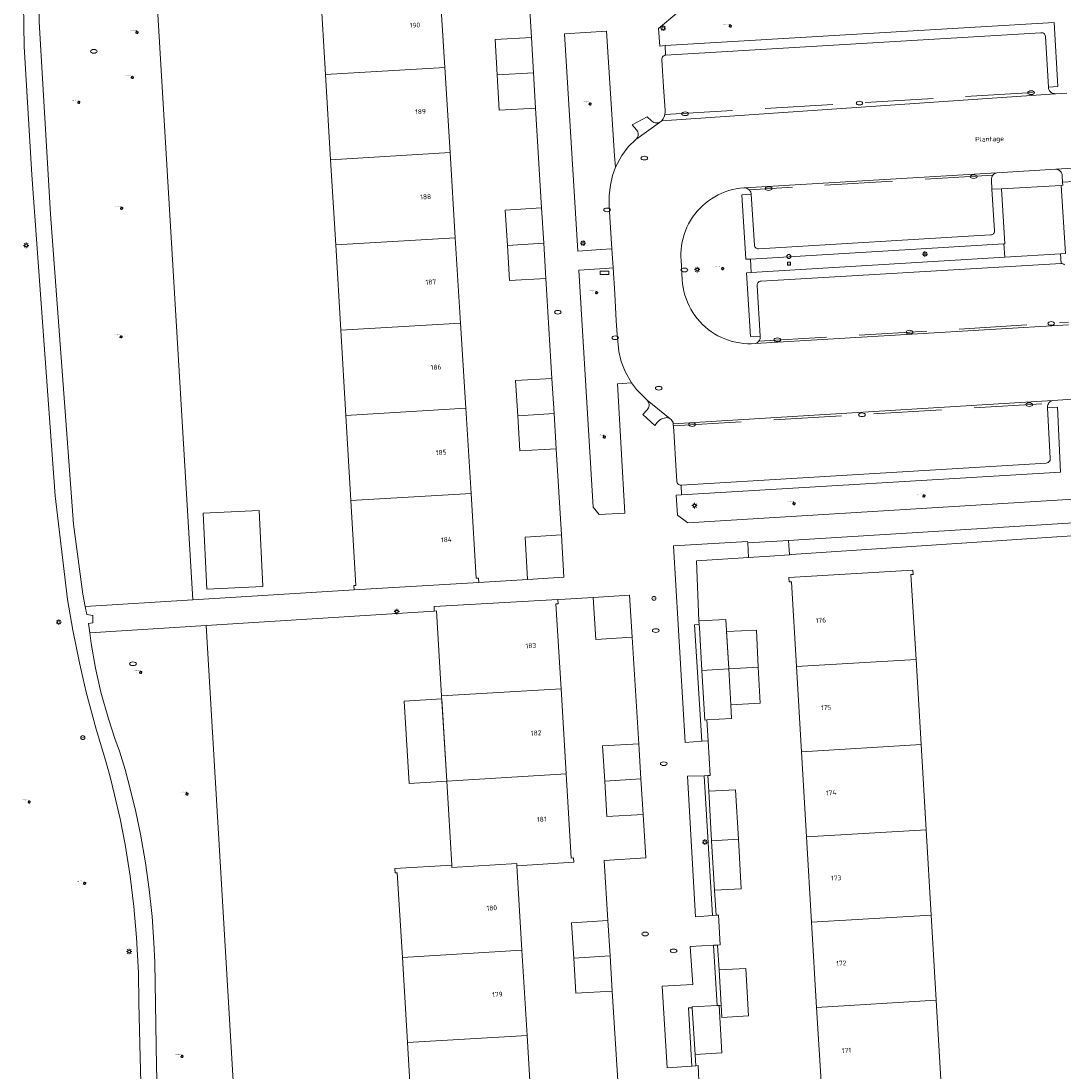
# Model space of a CAD drawing. Header units: metres. Extents: x 162098 to 162858, y 502351 to 503184.
# Tile 61 of 94: x 162681 to 162758, y 502823 to 502900. Entities that reach past the tile are written whole.
import ezdxf
from ezdxf.enums import TextEntityAlignment as Align

# ---------------------------------------------------------------- set-up
doc = ezdxf.new("R2010")
doc.units = ezdxf.units.M
doc.linetypes.add('RI-HWA-SO', pattern=[7.4, 5, -2.4])
for name, color, linetype, lineweight, true_color in [('B-PV-GR-BEPLANTING_CULTUUR_HEESTERS-GV', 7, 'Continuous', 13, 0x99cc00), ('B-PV-GR-BEPLANTING_CULTUUR_ROOS-GV', 7, 'Continuous', 18, 0x99cc00), ('B-PV-GR-BEPLANTING_CULTUUR_VASTE PLANTENVAK-GV', 7, 'Continuous', 13, 0x99cc00), ('B-PV-GR-BOOM-S', 7, 'Continuous', 13, 0x4c9900), ('B-PV-RI-HWA_GOOT_MOLGOOT-G', 150, 'RI-HWA-SO', 18, 0x007fff)]:
    doc.layers.add(name, color=color, linetype=linetype, lineweight=lineweight, true_color=true_color)
for name, color, linetype, lineweight in [('B-PV-IE-MEUBILAIR-S', 252, 'Continuous', 13), ('B-PV-OG-BEBOUWING-GV', 7, 'Continuous', 18), ('B-PV-OG-BEBOUWING-T18', 7, 'Continuous', 18), ('B-PV-OG-BEBOUWING_LUIFEL-GV', 7, 'Continuous', 18), ('B-PV-OG-TERREIN_BEGROEID-GV', 7, 'Continuous', 13), ('B-PV-OG-TERREIN_ERF-GV', 252, 'Continuous', 13), ('B-PV-OG-TOPOGRAFIE-T18', 7, 'Continuous', 18), ('B-PV-VH-HALFVERHARDING-GV', 252, 'Continuous', 13), ('B-PV-VH-OPENVERHARDING_BETONSTRAATSTEEN-GV', 252, 'Continuous', 13), ('B-PV-VH-OPENVERHARDING_TEGEL-GV', 252, 'Continuous', 13)]:
    doc.layers.add(name, color=color, linetype=linetype, lineweight=lineweight)
doc.styles.add('NLCS-ISO', font='NLCS-ISO.ttf')
doc.styles.add('NLCS-ISO-M200-T18', font='NLCS-ISO.ttf', dxfattribs={"height": 1.8})

# ---------------------------------------------------------------- blocks, each defined once
blk = doc.blocks.new('SIE-MEUBILAIR_BORD_STRAATNAAM-SO')
blk.add_lwpolyline([(-1.625, -0.625), (1.625, -0.625), (1.625, 0.625), (-1.625, 0.625)], close=True)
blk = doc.blocks.new('SIE-MEUBILAIR_BORD_VERKEER-SO')
blk.add_lwpolyline([(-0.5625, -0.5625), (0.5625, -0.5625), (0.5625, 0.5625), (-0.5625, 0.5625)], close=True)
at = {"style": 'NLCS-ISO'}
blk.add_text('vb', height=0.75, dxfattribs=at).set_placement((0, 0), align=Align.MIDDLE_CENTER)
blk = doc.blocks.new('SIE-MEUBILAIR_PAAL_LICHTMAST-SO')
for points in [[(-0.62, 0), (-1, 0)], [(-0.71, 0.71), (-0.44, 0.44)], [(0, 1), (0, 0.62)], [(0.44, 0.44), (0.71, 0.71)], [(1, 0), (0.62, 0)], [(-0.71, -0.71), (-0.44, -0.44)], [(0, -0.62), (0, -1)], [(0.44, -0.44), (0.71, -0.71)]]:
    blk.add_lwpolyline(points)
blk.add_circle((0, 0), 0.5)
blk = doc.blocks.new('SIE-MEUBILAIR_PAAL_AFSLUITPAAL-SO')
blk.add_circle((0, 0), 0.75)
at = {"style": 'NLCS-ISO'}
blk.add_text('af', height=0.75, dxfattribs=at).set_placement((0, 0.05), align=Align.MIDDLE_CENTER)
blk = doc.blocks.new('SIE-MEUBILAIR_PAAL-SO')
blk.add_circle((0, 0), 0.75)
blk = doc.blocks.new('SIE-MEUBILAIR_PUT_RIOOLPUT-SO')
blk.add_ellipse((0, 0), major_axis=(1.25, 0), ratio=0.54)
blk = doc.blocks.new('SIE-MEUBILAIR_PUT_BRANDKRAAN-SO')
blk.add_ellipse((0, 0), major_axis=(1.25, 0), ratio=0.54)
blk = doc.blocks.new('SIE-MEUBILAIR_PUT_KOLK-SO')
blk.add_ellipse((0, 0), major_axis=(1.25, 0), ratio=0.54)
blk = doc.blocks.new('SGR-BOOM_GBKN-SO')
for centre, start, end in [((-0.25, -0.1), 67.1244, 157.1244), ((-0.1, 0.25), 157.1244, 247.1244), ((-0.1, 0.25), 337.1244, 157.1244), ((0.25, 0.1), 247.1244, 337.1244), ((-0.25, -0.1), 157.1244, 337.1244), ((0.1, -0.25), 157.1244, 337.1244), ((0.1, -0.25), 337.1244, 67.1244)]:
    blk.add_arc(centre, 0.188, start, end)
at = {"extrusion": (0, 0, -1)}
blk.add_arc((-0.25, 0.1), 0.188, 22.8756, 202.8756, dxfattribs=at)
at = {"style": 'NLCS-ISO'}
blk.add_attdef('SOORT', text='', height=0.35, dxfattribs=at).set_placement((0, 0.75), align=Align.MIDDLE_RIGHT)

msp = doc.modelspace()

# ---------------------------------------------------------------- linework, layer by layer
at = {"layer": 'B-PV-GR-BEPLANTING_CULTUUR_HEESTERS-GV'}
for points in [[(162729.565, 502901.004), (162728.21, 502899.884), (162728.301, 502898.585), (162728.688, 502898.618), (162757.362, 502900.318), (162757.638, 502895.602), (162756.932, 502895.546), (162756.944, 502895.458), (162756.971, 502895.374), (162757.013, 502895.295), (162757.069, 502895.226), (162757.136, 502895.167), (162757.212, 502895.122), (162757.295, 502895.09), (162757.383, 502895.075), (162757.452, 502895.073), (162758.289, 502895.122)], [(162761.297, 502872.745), (162757.273, 502872.466), (162757.189, 502872.444), (162757.11, 502872.407), (162757.038, 502872.356), (162756.978, 502872.293), (162756.93, 502872.22), (162756.895, 502872.139), (162756.876, 502872.054), (162756.873, 502871.966), (162756.875, 502871.936), (162757.599, 502871.975), (162757.835, 502867.188), (162729.905, 502865.524), (162729.516, 502865.497), (162729.603, 502864.012), (162730.375, 502863.44), (162761.578, 502865.355)]]:
    msp.add_lwpolyline(points, dxfattribs=at)
for points in [[(162724.774, 502883.629), (162724.582, 502886.758), (162724.58, 502887.559), (162724.671, 502888.34), (162724.829, 502889.055), (162725.041, 502889.651), (162724.96, 502890.491), (162724.385, 502899.689), (162721.273, 502899.496), (162722.262, 502883.474), (162723.953, 502883.595)], [(162725.179, 502873.703), (162726.219, 502873.757), (162725.756, 502874.61), (162725.466, 502875.339), (162725.278, 502876.084), (162725.164, 502877.319), (162725.086, 502878.323), (162724.981, 502880.33), (162724.865, 502882.241), (162724.271, 502882.2), (162722.335, 502882.071), (162723.397, 502864.599), (162723.835, 502864.056), (162725.731, 502864.169)], [(162737.79, 502862.141), (162737.847, 502861.103), (162737.982, 502861.112), (162761.635, 502862.679), (162761.575, 502863.631), (162738.95, 502862.232)]]:
    msp.add_lwpolyline(points, close=True, dxfattribs=at)
at = {"layer": 'B-PV-GR-BEPLANTING_CULTUUR_ROOS-GV'}
msp.add_lwpolyline([(162735.035, 502881.905), (162753.719, 502883.029), (162753.66, 502884.003), (162734.973, 502882.888)], close=True, dxfattribs=at)
at = {"layer": 'B-PV-GR-BEPLANTING_CULTUUR_VASTE PLANTENVAK-GV'}
for points in [[(162731.397, 502847.353), (162730.853, 502855.941), (162731.205, 502855.959), (162731.19, 502856.217), (162731.014, 502860.638), (162734.839, 502860.898), (162734.783, 502861.987), (162734.771, 502862.08), (162729.31, 502861.759), (162730.173, 502847.271)], [(162732.179, 502834.511), (162731.563, 502844.805), (162730.332, 502844.771), (162730.934, 502834.415)], [(162730.66, 502823.408), (162730.411, 502827.699), (162730.696, 502827.716), (162730.693, 502827.772), (162732.528, 502827.877), (162732.263, 502832.32), (162730.531, 502832.223), (162730.727, 502829.428), (162728.481, 502829.297), (162728.847, 502823.279)]]:
    msp.add_lwpolyline(points, close=True, dxfattribs=at)
at = {"layer": 'B-PV-OG-BEBOUWING-GV'}
for points in [[(162712.462, 502897.009), (162712.077, 502903.262), (162712.067, 502903.422), (162706.244, 502903.055), (162706.235, 502903.214), (162703.12, 502903.018), (162703.139, 502902.699), (162703.299, 502902.709), (162703.67, 502896.484)], [(162712.849, 502890.73), (162712.462, 502897.009), (162703.67, 502896.484), (162704.045, 502890.205)], [(162704.045, 502890.205), (162704.42, 502883.926), (162713.236, 502884.452), (162712.849, 502890.73)], [(162704.42, 502883.926), (162704.795, 502877.648), (162713.623, 502878.175), (162713.236, 502884.452)], [(162714.009, 502871.897), (162713.623, 502878.175), (162704.795, 502877.648), (162705.169, 502871.369)], [(162705.169, 502871.369), (162705.544, 502865.09), (162714.396, 502865.618), (162714.009, 502871.897)], [(162714.781, 502859.368), (162714.396, 502865.618), (162705.544, 502865.09), (162705.917, 502858.831), (162705.757, 502858.821), (162705.776, 502858.502), (162714.96, 502859.06), (162714.94, 502859.378)], [(162698.777, 502864.366), (162694.652, 502864.17), (162694.919, 502858.566), (162699.043, 502858.763)], [(162747.181, 502853.382), (162746.81, 502859.639), (162746.97, 502859.649), (162746.951, 502859.967), (162737.817, 502859.421), (162737.836, 502859.101), (162737.996, 502859.111), (162738.367, 502852.859)], [(162712.224, 502850.695), (162721.029, 502851.225), (162720.653, 502857.474), (162720.813, 502857.483), (162720.794, 502857.803), (162711.669, 502857.273), (162711.689, 502856.947), (162711.849, 502856.956)], [(162731.19, 502856.217), (162731.205, 502855.959), (162731.217, 502855.747), (162731.4, 502852.568), (162733.377, 502852.682), (162733.167, 502856.331)], [(162747.554, 502847.103), (162747.181, 502853.382), (162738.367, 502852.859), (162738.74, 502846.58)], [(162731.4, 502852.568), (162731.61, 502848.919), (162731.772, 502848.928), (162733.586, 502849.033), (162733.529, 502850.034), (162733.377, 502852.682)], [(162733.377, 502852.682), (162733.529, 502850.034), (162735.706, 502850.159), (162735.555, 502852.807)], [(162721.407, 502844.946), (162721.029, 502851.225), (162712.224, 502850.695), (162712.601, 502844.416)], [(162747.927, 502840.824), (162747.554, 502847.103), (162738.74, 502846.58), (162739.113, 502840.301)], [(162721.96, 502838.437), (162721.941, 502838.756), (162721.781, 502838.746), (162721.407, 502844.946), (162712.601, 502844.416), (162712.973, 502838.218), (162712.983, 502838.058), (162717.758, 502838.345), (162717.768, 502838.185)], [(162739.113, 502840.301), (162739.486, 502834.022), (162748.299, 502834.545), (162747.927, 502840.824)], [(162712.983, 502838.058), (162712.973, 502838.218), (162708.78, 502837.965), (162708.799, 502837.646), (162708.959, 502837.656), (162709.334, 502831.43), (162718.143, 502831.959), (162717.768, 502838.185), (162717.758, 502838.345)], [(162748.672, 502828.266), (162748.299, 502834.545), (162739.486, 502834.022), (162739.859, 502827.743)], [(162718.521, 502825.681), (162718.143, 502831.959), (162709.334, 502831.43), (162709.711, 502825.152)], [(162739.859, 502827.743), (162740.229, 502821.504), (162740.069, 502821.495), (162740.088, 502821.181), (162749.224, 502821.699), (162749.205, 502822.015), (162749.045, 502822.006), (162748.672, 502828.266)], [(162730.696, 502827.716), (162730.903, 502824.279), (162732.879, 502824.392), (162732.669, 502827.885), (162732.528, 502827.877), (162730.693, 502827.772)], [(162710.087, 502818.873), (162718.899, 502819.402), (162718.521, 502825.681), (162709.711, 502825.152)]]:
    msp.add_lwpolyline(points, close=True, dxfattribs=at)
for points in [[(162718.837, 502899.219), (162716.163, 502899.058), (162716.32, 502896.457)], [(162718.994, 502896.619), (162718.837, 502899.219)], [(162716.32, 502896.457), (162718.994, 502896.619)], [(162718.994, 502896.619), (162716.32, 502896.457)], [(162716.32, 502896.457), (162716.477, 502893.857), (162719.151, 502894.018)], [(162719.151, 502894.018), (162718.994, 502896.619)], [(162719.595, 502886.652), (162716.92, 502886.491), (162717.077, 502883.895)], [(162719.752, 502884.057), (162719.595, 502886.652)], [(162719.752, 502884.057), (162717.077, 502883.895)], [(162717.077, 502883.895), (162719.752, 502884.057)], [(162719.908, 502881.461), (162719.752, 502884.057)], [(162717.077, 502883.895), (162717.234, 502881.3), (162719.908, 502881.461)], [(162720.352, 502874.095), (162717.678, 502873.934), (162717.835, 502871.339)], [(162720.509, 502871.5), (162720.352, 502874.095)], [(162717.835, 502871.339), (162720.509, 502871.5)], [(162720.509, 502871.5), (162717.835, 502871.339)], [(162717.835, 502871.339), (162717.991, 502868.743), (162720.665, 502868.904)], [(162720.665, 502868.904), (162720.509, 502871.5)], [(162721.048, 502862.556), (162718.373, 502862.395), (162718.561, 502859.278)], [(162718.561, 502859.278), (162721.236, 502859.441), (162721.048, 502862.556)], [(162726.269, 502855.012), (162726.077, 502858.112), (162723.402, 502857.955)], [(162723.402, 502857.955), (162723.594, 502854.855), (162726.269, 502855.012)], [(162726.754, 502847.167), (162724.079, 502847.01)], [(162724.079, 502847.01), (162724.24, 502844.41)], [(162726.914, 502844.575), (162726.754, 502847.167)], [(162724.24, 502844.41), (162726.914, 502844.575)], [(162726.914, 502844.575), (162724.24, 502844.41)], [(162727.075, 502841.967), (162726.914, 502844.575)], [(162724.24, 502844.41), (162724.4, 502841.81)], [(162733.888, 502843.782), (162731.912, 502843.668)], [(162734.098, 502840.133), (162733.888, 502843.782)], [(162731.912, 502843.668), (162732.121, 502840.02)], [(162724.4, 502841.81), (162727.075, 502841.967)], [(162734.098, 502840.133), (162732.121, 502840.02)], [(162732.121, 502840.02), (162734.098, 502840.133)], [(162732.121, 502840.02), (162732.331, 502836.37)], [(162732.331, 502836.37), (162734.308, 502836.484), (162734.098, 502840.133)], [(162724.482, 502834.138), (162721.806, 502833.98)], [(162721.806, 502833.98), (162721.965, 502831.38)], [(162724.641, 502831.544), (162724.482, 502834.138)], [(162724.641, 502831.544), (162721.965, 502831.38)], [(162721.965, 502831.38), (162724.641, 502831.544)], [(162721.965, 502831.38), (162722.125, 502828.78)], [(162724.8, 502828.938), (162724.641, 502831.544)], [(162732.87, 502827.006), (162734.846, 502827.118), (162734.645, 502830.612), (162732.669, 502830.5)], [(162732.669, 502830.5), (162732.819, 502827.894)], [(162722.125, 502828.78), (162724.8, 502828.938)], [(162732.819, 502827.894), (162732.87, 502827.006)]]:
    msp.add_lwpolyline(points, dxfattribs=at)
at = {"layer": 'B-PV-OG-BEBOUWING_LUIFEL-GV'}
for points in [[(162733.377, 502852.682), (162735.555, 502852.807), (162735.416, 502855.551), (162733.218, 502855.44)], [(162712.237, 502850.48), (162709.463, 502850.314), (162709.827, 502844.249), (162712.601, 502844.416)]]:
    msp.add_lwpolyline(points, close=True, dxfattribs=at)
at = {"layer": 'B-PV-OG-TERREIN_BEGROEID-GV'}
for points in [[(162685.966, 502857.281), (162693.898, 502857.78), (162689.748, 502927.239), (162689.369, 502933.587), (162689.034, 502939.185), (162688.807, 502942.988), (162687.714, 502942.853), (162682.8, 502942.248), (162682.847, 502941.438), (162682.972, 502938.423), (162683.007, 502936.522), (162683.01, 502934.487), (162682.916, 502930.767), (162682.573, 502926.355), (162682.341, 502920.443), (162682.315, 502912.902), (162682.576, 502900.376), (162683.408, 502886.19), (162684.293, 502874.299), (162685.104, 502863.358), (162685.784, 502858.203)], [(162753.66, 502884.003), (162753.719, 502883.029), (162757.828, 502883.276), (162758.195, 502883.294), (162757.878, 502888.318), (162753.485, 502888.052), (162753.714, 502884.006)]]:
    msp.add_lwpolyline(points, close=True, dxfattribs=at)
for points in [[(162690.147, 502819.422), (162690.003, 502824.052), (162689.908, 502828.087), (162689.884, 502830.278), (162689.756, 502832.898), (162689.556, 502835.184), (162689.28, 502837.415), (162688.906, 502839.746), (162688.536, 502841.636), (162688.136, 502843.406), (162687.799, 502844.742), (162687.46, 502845.971), (162686.769, 502848.255), (162686.046, 502850.964), (162685.537, 502853.145), (162685.053, 502855.541), (162684.656, 502857.805), (162683.754, 502865.433), (162682.844, 502877.929), (162682.034, 502889.089), (162681.47, 502898.546), (162681.235, 502912.566)], [(162734.562, 502888.13), (162734.498, 502888.127), (162734.217, 502888.101), (162733.939, 502888.059), (162733.663, 502888.001), (162733.391, 502887.927), (162733.124, 502887.838), (162732.862, 502887.735), (162732.606, 502887.616), (162732.358, 502887.483), (162732.117, 502887.337), (162731.885, 502887.177), (162731.663, 502887.004), (162731.451, 502886.818), (162731.25, 502886.621), (162731.06, 502886.413), (162730.882, 502886.194), (162730.717, 502885.966), (162730.565, 502885.729), (162730.427, 502885.483), (162730.303, 502885.23), (162730.194, 502884.97), (162730.1, 502884.705), (162730.02, 502884.434), (162729.957, 502884.16), (162729.909, 502883.882), (162729.876, 502883.602), (162729.86, 502883.321), (162729.86, 502883.039), (162729.871, 502882.811), (162729.948, 502881.352), (162729.973, 502881.07), (162730.014, 502880.79), (162730.072, 502880.512), (162730.145, 502880.238), (162730.233, 502879.969), (162730.336, 502879.705), (162730.454, 502879.447), (162730.586, 502879.196), (162730.733, 502878.953), (162730.892, 502878.719), (162731.065, 502878.495), (162731.25, 502878.28), (162731.447, 502878.076), (162731.655, 502877.884), (162731.874, 502877.703), (162732.102, 502877.535), (162732.34, 502877.381), (162732.586, 502877.24), (162732.839, 502877.113), (162733.099, 502877), (162733.366, 502876.903), (162733.637, 502876.82), (162733.912, 502876.754), (162734.191, 502876.702), (162734.472, 502876.667), (162734.755, 502876.647), (162735.038, 502876.644), (162735.317, 502876.656)], [(162735.317, 502876.656), (162735.402, 502876.682), (162735.48, 502876.723), (162735.55, 502876.778), (162735.609, 502876.844), (162735.655, 502876.919), (162735.687, 502877.002), (162735.703, 502877.089), (162735.704, 502877.177), (162735.701, 502877.199), (162734.98, 502877.185), (162734.686, 502881.884), (162735.035, 502881.905), (162734.973, 502882.888), (162734.635, 502882.868), (162734.343, 502887.619), (162735.043, 502887.662)], [(162697.503, 502811.539), (162694.881, 502855.884), (162686.295, 502855.343), (162686.401, 502854.56), (162686.726, 502852.741), (162687.129, 502850.968), (162687.675, 502849.017), (162688.156, 502847.559), (162688.495, 502846.634), (162688.9, 502845.269), (162689.307, 502843.756), (162689.69, 502842.159), (162690.038, 502840.504), (162690.407, 502838.401), (162690.681, 502836.441), (162690.891, 502834.441), (162691.027, 502832.507), (162691.087, 502831.064), (162691.21, 502823.397), (162691.301, 502820.797)]]:
    msp.add_lwpolyline(points, dxfattribs=at)
msp.add_lwpolyline([(162735.043, 502887.662, 0.403579), (162734.562, 502888.13)], format="xyb", dxfattribs=at)
at = {"layer": 'B-PV-OG-TERREIN_ERF-GV'}
for points in [[(162689.748, 502927.239), (162693.898, 502857.78), (162705.776, 502858.502), (162705.757, 502858.821), (162705.917, 502858.831), (162705.544, 502865.09), (162705.169, 502871.369), (162704.795, 502877.648), (162704.42, 502883.926), (162704.045, 502890.205), (162703.67, 502896.484), (162703.299, 502902.709)], [(162712.077, 502903.262), (162712.462, 502897.009), (162712.849, 502890.73), (162713.236, 502884.452), (162713.623, 502878.175), (162714.009, 502871.897), (162714.396, 502865.618), (162714.781, 502859.368), (162714.94, 502859.378), (162714.96, 502859.06), (162718.561, 502859.278), (162718.373, 502862.395), (162721.048, 502862.556), (162720.665, 502868.904), (162717.991, 502868.743), (162717.835, 502871.339), (162717.678, 502873.934), (162720.352, 502874.095), (162719.908, 502881.461), (162717.234, 502881.3), (162717.077, 502883.895), (162716.92, 502886.491), (162719.595, 502886.652), (162719.151, 502894.018), (162716.477, 502893.857), (162716.32, 502896.457), (162716.163, 502899.058), (162718.837, 502899.219), (162718.569, 502903.671)], [(162761.635, 502862.679), (162737.982, 502861.112), (162737.847, 502861.103), (162736.407, 502861.004), (162734.839, 502860.898), (162731.014, 502860.638), (162731.19, 502856.217), (162733.167, 502856.331), (162733.377, 502852.682), (162735.555, 502852.807), (162735.706, 502850.159), (162733.529, 502850.034), (162733.586, 502849.033), (162731.772, 502848.928), (162731.869, 502847.388), (162732.015, 502844.839), (162731.839, 502844.826), (162731.912, 502843.668), (162733.888, 502843.782), (162734.098, 502840.133), (162734.308, 502836.484), (162732.331, 502836.37), (162732.447, 502834.532), (162732.626, 502834.546), (162732.745, 502832.348), (162732.553, 502832.337), (162732.669, 502830.5), (162734.645, 502830.612), (162734.846, 502827.118), (162732.87, 502827.006), (162732.819, 502827.894), (162732.669, 502827.885), (162732.879, 502824.392), (162730.903, 502824.279), (162730.956, 502823.438), (162731.117, 502823.454), (162731.21, 502821.798)], [(162740.229, 502821.504), (162739.859, 502827.743), (162739.486, 502834.022), (162739.113, 502840.301), (162738.74, 502846.58), (162738.367, 502852.859), (162737.996, 502859.111), (162737.836, 502859.101), (162737.817, 502859.421), (162746.951, 502859.967), (162746.97, 502859.649), (162746.81, 502859.639), (162747.181, 502853.382), (162747.554, 502847.103), (162747.927, 502840.824), (162748.299, 502834.545), (162748.672, 502828.266), (162749.045, 502822.006)], [(162725.252, 502821.571), (162724.8, 502828.938), (162722.125, 502828.78), (162721.965, 502831.38), (162721.806, 502833.98), (162724.482, 502834.138), (162724.21, 502838.573), (162727.274, 502838.757), (162727.075, 502841.967), (162724.4, 502841.81), (162724.24, 502844.41), (162724.079, 502847.01), (162726.754, 502847.167), (162726.269, 502855.012), (162723.594, 502854.855), (162723.402, 502857.955), (162721.335, 502857.835), (162720.794, 502857.803), (162720.813, 502857.483), (162720.653, 502857.474), (162721.029, 502851.225), (162721.407, 502844.946), (162721.781, 502838.746), (162721.941, 502838.756), (162721.96, 502838.437), (162717.768, 502838.185), (162718.143, 502831.959), (162718.521, 502825.681), (162718.899, 502819.402)]]:
    msp.add_lwpolyline(points, dxfattribs=at)
for points in [[(162698.777, 502864.366), (162699.043, 502858.763), (162694.919, 502858.566), (162694.652, 502864.17)], [(162734.839, 502860.898), (162736.407, 502861.004), (162737.847, 502861.103), (162737.79, 502862.141), (162734.783, 502861.987)], [(162716.581, 502812.665), (162710.321, 502812.295), (162710.302, 502812.615), (162710.462, 502812.624), (162710.087, 502818.873), (162709.711, 502825.152), (162709.334, 502831.43), (162708.959, 502837.656), (162708.799, 502837.646), (162708.78, 502837.965), (162712.973, 502838.218), (162712.601, 502844.416), (162712.224, 502850.695), (162711.849, 502856.956), (162711.689, 502856.947), (162694.881, 502855.884), (162697.503, 502811.539), (162697.413, 502807.786), (162716.857, 502809.019)]]:
    msp.add_lwpolyline(points, close=True, dxfattribs=at)
at = {"layer": 'B-PV-RI-HWA_GOOT_MOLGOOT-G'}
for points in [[(162728.672, 502893.536), (162757.066, 502895.228)], [(162752.844, 502889.07), (162734.901, 502887.989)], [(162735.594, 502876.827), (162758.409, 502878.225)], [(162729.305, 502870.595), (162756.946, 502872.245)]]:
    msp.add_lwpolyline(points, dxfattribs=at)
at = {"layer": 'B-PV-VH-HALFVERHARDING-GV'}
for points in [[(162691.301, 502820.797), (162691.21, 502823.397), (162691.087, 502831.064), (162691.027, 502832.507), (162690.891, 502834.441), (162690.681, 502836.441), (162690.407, 502838.401), (162690.038, 502840.504), (162689.69, 502842.159), (162689.307, 502843.756), (162688.9, 502845.269), (162688.495, 502846.634), (162688.156, 502847.559), (162687.675, 502849.017), (162687.129, 502850.968), (162686.726, 502852.741), (162686.401, 502854.56), (162686.295, 502855.343), (162686.202, 502856.029), (162686.536, 502856.087), (162686.524, 502856.61), (162686.081, 502856.699), (162685.966, 502857.281), (162685.784, 502858.203), (162685.104, 502863.358), (162684.293, 502874.299), (162683.408, 502886.19), (162682.576, 502900.376), (162682.315, 502912.902)], [(162681.235, 502912.566), (162681.47, 502898.546), (162682.034, 502889.089), (162682.844, 502877.929), (162683.754, 502865.433), (162684.656, 502857.805), (162685.053, 502855.541), (162685.537, 502853.145), (162686.046, 502850.964), (162686.769, 502848.255), (162687.46, 502845.971), (162687.799, 502844.742), (162688.136, 502843.406), (162688.536, 502841.636), (162688.906, 502839.746), (162689.28, 502837.415), (162689.556, 502835.184), (162689.756, 502832.898), (162689.884, 502830.278), (162689.908, 502828.087), (162690.003, 502824.052), (162690.147, 502819.422)]]:
    msp.add_lwpolyline(points, dxfattribs=at)
at = {"layer": 'B-PV-VH-OPENVERHARDING_BETONSTRAATSTEEN-GV'}
for points in [[(162728.444, 502893.082), (162757.452, 502895.073), (162757.383, 502895.075), (162757.295, 502895.09), (162757.212, 502895.122), (162757.136, 502895.167), (162757.069, 502895.226), (162757.013, 502895.295), (162756.971, 502895.374), (162756.944, 502895.458), (162756.932, 502895.546), (162756.717, 502899.277), (162756.717, 502899.294), (162756.704, 502899.361), (162756.677, 502899.423), (162756.636, 502899.478), (162756.583, 502899.521), (162756.522, 502899.551), (162756.455, 502899.566), (162756.387, 502899.564), (162728.728, 502897.914), (162728.662, 502897.901), (162728.598, 502897.873), (162728.543, 502897.831), (162728.498, 502897.777), (162728.466, 502897.714), (162728.45, 502897.646), (162728.449, 502897.576), (162728.501, 502896.755), (162728.578, 502895.566), (162728.699, 502893.831), (162728.698, 502893.702), (162728.682, 502893.573), (162728.649, 502893.447), (162728.602, 502893.326), (162728.54, 502893.212), (162728.464, 502893.107)], [(162726.582, 502892.407), (162726.635, 502892.336), (162726.675, 502892.257), (162726.7, 502892.172), (162726.709, 502892.084), (162726.703, 502891.996), (162726.68, 502891.91), (162726.643, 502891.829), (162726.591, 502891.757), (162726.543, 502891.708), (162728.277, 502892.962), (162728.219, 502892.938), (162728.131, 502892.918), (162728.041, 502892.915), (162727.952, 502892.927), (162727.866, 502892.955), (162727.787, 502892.998), (162727.717, 502893.054), (162727.699, 502893.071), (162727.368, 502893.362), (162726.264, 502892.77)], [(162757.965, 502888.552), (162759.692, 502888.659), (162759.627, 502889.624), (162757.473, 502889.502), (162757.505, 502889.5), (162757.592, 502889.484), (162757.675, 502889.453), (162757.75, 502889.408), (162757.817, 502889.349), (162757.872, 502889.279), (162757.913, 502889.201), (162757.94, 502889.117), (162757.951, 502889.029)], [(162729.058, 502871.122), (162727.366, 502872.485), (162727.425, 502872.419), (162727.471, 502872.343), (162727.502, 502872.261), (162727.519, 502872.173), (162727.519, 502872.085), (162727.504, 502871.997), (162727.473, 502871.914), (162727.427, 502871.838), (162727.369, 502871.771), (162727.352, 502871.756), (162727.047, 502871.425), (162727.94, 502870.61), (162728.11, 502870.837), (162728.194, 502870.93), (162728.29, 502871.01), (162728.394, 502871.078), (162728.507, 502871.132), (162728.626, 502871.172), (162728.748, 502871.195), (162728.8, 502871.201), (162728.89, 502871.19), (162728.977, 502871.164)], [(162729.327, 502870.23), (162729.5, 502867.276), (162729.552, 502866.521), (162729.563, 502866.452), (162729.59, 502866.386), (162729.631, 502866.328), (162729.684, 502866.28), (162729.746, 502866.245), (162729.814, 502866.225), (162729.87, 502866.221), (162756.781, 502867.848), (162756.853, 502867.867), (162756.919, 502867.9), (162756.976, 502867.947), (162757.023, 502868.005), (162757.055, 502868.072), (162757.073, 502868.144), (162757.076, 502868.184), (162756.875, 502871.936), (162756.873, 502871.966), (162756.876, 502872.054), (162756.895, 502872.139), (162756.93, 502872.22), (162756.978, 502872.293), (162757.038, 502872.356), (162757.11, 502872.407), (162757.189, 502872.444), (162757.273, 502872.466), (162729.295, 502870.746)]]:
    msp.add_lwpolyline(points, close=True, dxfattribs=at)
for points in [[(162758.289, 502895.122), (162757.452, 502895.073), (162728.444, 502893.082), (162728.277, 502892.962), (162726.543, 502891.708), (162725.979, 502891.158), (162725.513, 502890.528), (162725.041, 502889.651), (162724.829, 502889.055), (162724.671, 502888.34), (162724.58, 502887.559), (162724.582, 502886.758), (162724.774, 502883.629), (162724.865, 502882.241), (162724.981, 502880.33), (162725.086, 502878.323), (162725.164, 502877.319), (162725.278, 502876.084), (162725.466, 502875.339), (162725.756, 502874.61), (162726.219, 502873.757), (162726.578, 502873.267), (162727.366, 502872.485), (162729.058, 502871.122), (162729.13, 502871.068), (162729.192, 502871.001), (162729.24, 502870.925), (162729.275, 502870.841), (162729.295, 502870.753), (162729.295, 502870.746), (162757.273, 502872.466), (162761.297, 502872.745)], [(162758.416, 502878.046), (162735.317, 502876.656), (162735.038, 502876.644), (162734.755, 502876.647), (162734.472, 502876.667), (162734.191, 502876.702), (162733.912, 502876.754), (162733.637, 502876.82), (162733.366, 502876.903), (162733.099, 502877), (162732.839, 502877.113), (162732.586, 502877.24), (162732.34, 502877.381), (162732.102, 502877.535), (162731.874, 502877.703), (162731.655, 502877.884), (162731.447, 502878.076), (162731.25, 502878.28), (162731.065, 502878.495), (162730.892, 502878.719), (162730.733, 502878.953), (162730.586, 502879.196), (162730.454, 502879.447), (162730.336, 502879.705), (162730.233, 502879.969), (162730.145, 502880.238), (162730.072, 502880.512), (162730.014, 502880.79), (162729.973, 502881.07), (162729.948, 502881.352), (162729.871, 502882.811), (162729.86, 502883.039), (162729.86, 502883.321), (162729.876, 502883.602), (162729.909, 502883.882), (162729.957, 502884.16), (162730.02, 502884.434), (162730.1, 502884.705), (162730.194, 502884.97), (162730.303, 502885.23), (162730.427, 502885.483), (162730.565, 502885.729), (162730.717, 502885.966), (162730.882, 502886.194), (162731.06, 502886.413), (162731.25, 502886.621), (162731.451, 502886.818), (162731.663, 502887.004), (162731.885, 502887.177), (162732.117, 502887.337), (162732.358, 502887.483), (162732.606, 502887.616), (162732.862, 502887.735), (162733.124, 502887.838), (162733.391, 502887.927), (162733.663, 502888.001), (162733.939, 502888.059), (162734.217, 502888.101), (162734.498, 502888.127), (162734.562, 502888.13), (162753.146, 502889.245), (162757.473, 502889.502), (162759.627, 502889.624)], [(162735.043, 502887.662), (162735.282, 502883.916), (162735.291, 502883.849), (162735.316, 502883.786), (162735.355, 502883.73), (162735.406, 502883.685), (162735.466, 502883.653), (162735.532, 502883.636), (162735.6, 502883.635), (162752.677, 502884.662), (162752.732, 502884.667), (162752.796, 502884.687), (162752.853, 502884.723), (162752.9, 502884.77), (162752.935, 502884.828), (162752.956, 502884.892), (162752.96, 502884.959), (162752.767, 502888.033), (162752.737, 502888.703), (162752.734, 502888.743), (162752.739, 502888.831), (162752.76, 502888.917), (162752.796, 502888.998), (162752.845, 502889.072), (162752.907, 502889.135), (162752.98, 502889.186), (162753.06, 502889.223), (162753.146, 502889.245), (162734.562, 502888.13)], [(162758.116, 502882.45), (162758.066, 502882.499), (162758.007, 502882.535), (162757.942, 502882.557), (162757.873, 502882.563), (162735.763, 502881.261), (162735.695, 502881.251), (162735.629, 502881.225), (162735.571, 502881.185), (162735.524, 502881.132), (162735.489, 502881.071), (162735.469, 502881.003), (162735.464, 502880.933), (162735.701, 502877.199), (162735.704, 502877.177), (162735.703, 502877.089), (162735.687, 502877.002), (162735.655, 502876.919), (162735.609, 502876.844), (162735.55, 502876.778), (162735.48, 502876.723), (162735.402, 502876.682), (162735.317, 502876.656), (162758.416, 502878.046)]]:
    msp.add_lwpolyline(points, dxfattribs=at)
msp.add_lwpolyline([(162734.562, 502888.13, -0.403579), (162735.043, 502887.662)], format="xyb", dxfattribs=at)
at = {"layer": 'B-PV-VH-OPENVERHARDING_TEGEL-GV'}
for points in [[(162718.569, 502903.671), (162718.837, 502899.219), (162718.994, 502896.619), (162719.151, 502894.018), (162719.595, 502886.652), (162719.752, 502884.057), (162719.908, 502881.461), (162720.352, 502874.095), (162720.509, 502871.5), (162720.665, 502868.904), (162721.048, 502862.556), (162721.236, 502859.441), (162718.561, 502859.278), (162714.96, 502859.06), (162705.776, 502858.502), (162693.898, 502857.78), (162685.966, 502857.281), (162686.081, 502856.699), (162686.524, 502856.61), (162686.536, 502856.087), (162686.202, 502856.029), (162686.295, 502855.343), (162694.881, 502855.884), (162711.689, 502856.947), (162711.669, 502857.273), (162720.794, 502857.803), (162721.335, 502857.835), (162723.402, 502857.955), (162726.077, 502858.112), (162726.269, 502855.012), (162726.754, 502847.167), (162726.914, 502844.575), (162727.075, 502841.967), (162727.274, 502838.757), (162724.21, 502838.573), (162724.482, 502834.138), (162724.641, 502831.544), (162724.8, 502828.938), (162725.252, 502821.571)], [(162761.578, 502865.355), (162730.375, 502863.44), (162729.603, 502864.012), (162729.516, 502865.497), (162729.905, 502865.524), (162729.87, 502866.221), (162729.814, 502866.225), (162729.746, 502866.245), (162729.684, 502866.28), (162729.631, 502866.328), (162729.59, 502866.386), (162729.563, 502866.452), (162729.552, 502866.521), (162729.5, 502867.276), (162729.327, 502870.23), (162729.295, 502870.746), (162729.295, 502870.753), (162729.275, 502870.841), (162729.24, 502870.925), (162729.192, 502871.001), (162729.13, 502871.068), (162729.058, 502871.122), (162728.977, 502871.164), (162728.89, 502871.19), (162728.8, 502871.201), (162728.748, 502871.195), (162728.626, 502871.172), (162728.507, 502871.132), (162728.394, 502871.078), (162728.29, 502871.01), (162728.194, 502870.93), (162728.11, 502870.837), (162727.94, 502870.61), (162727.047, 502871.425), (162727.352, 502871.756), (162727.369, 502871.771), (162727.427, 502871.838), (162727.473, 502871.914), (162727.504, 502871.997), (162727.519, 502872.085), (162727.519, 502872.173), (162727.502, 502872.261), (162727.471, 502872.343), (162727.425, 502872.419), (162727.366, 502872.485), (162726.578, 502873.267), (162726.219, 502873.757), (162725.179, 502873.703), (162725.731, 502864.169), (162723.835, 502864.056), (162723.397, 502864.599), (162722.335, 502882.071), (162724.271, 502882.2), (162724.865, 502882.241), (162724.774, 502883.629), (162723.953, 502883.595), (162722.262, 502883.474), (162721.273, 502899.496), (162724.385, 502899.689), (162724.96, 502890.491), (162725.041, 502889.651), (162725.513, 502890.528), (162725.979, 502891.158), (162726.543, 502891.708), (162726.591, 502891.757), (162726.643, 502891.829), (162726.68, 502891.91), (162726.703, 502891.996), (162726.709, 502892.084), (162726.7, 502892.172), (162726.675, 502892.257), (162726.635, 502892.336), (162726.582, 502892.407), (162726.264, 502892.77), (162727.368, 502893.362), (162727.699, 502893.071), (162727.717, 502893.054), (162727.787, 502892.998), (162727.866, 502892.955), (162727.952, 502892.927), (162728.041, 502892.915), (162728.131, 502892.918), (162728.219, 502892.938), (162728.277, 502892.962), (162728.444, 502893.082), (162728.464, 502893.107), (162728.54, 502893.212), (162728.602, 502893.326), (162728.649, 502893.447), (162728.682, 502893.573), (162728.698, 502893.702), (162728.699, 502893.831), (162728.578, 502895.566), (162728.501, 502896.755), (162728.449, 502897.576), (162728.45, 502897.646), (162728.466, 502897.714), (162728.498, 502897.777), (162728.543, 502897.831), (162728.598, 502897.873), (162728.662, 502897.901), (162728.728, 502897.914), (162728.688, 502898.618), (162728.301, 502898.585), (162728.21, 502899.884), (162729.565, 502901.004)], [(162759.692, 502888.659), (162757.965, 502888.552), (162757.986, 502888.32), (162757.878, 502888.318), (162758.195, 502883.294), (162757.828, 502883.276), (162757.873, 502882.563), (162757.942, 502882.557), (162758.007, 502882.535), (162758.066, 502882.499), (162758.116, 502882.45)], [(162731.21, 502821.798), (162731.117, 502823.454), (162730.956, 502823.438), (162730.66, 502823.408), (162728.847, 502823.279), (162728.481, 502829.297), (162730.727, 502829.428), (162730.531, 502832.223), (162732.263, 502832.32), (162732.553, 502832.337), (162732.745, 502832.348), (162732.626, 502834.546), (162732.447, 502834.532), (162732.179, 502834.511), (162730.934, 502834.415), (162730.332, 502844.771), (162731.563, 502844.805), (162731.839, 502844.826), (162732.015, 502844.839), (162731.869, 502847.388), (162731.397, 502847.353), (162730.173, 502847.271), (162729.31, 502861.759), (162734.771, 502862.08), (162734.783, 502861.987), (162737.79, 502862.141), (162738.95, 502862.232), (162761.575, 502863.631)]]:
    msp.add_lwpolyline(points, dxfattribs=at)
for points in [[(162728.688, 502898.618), (162728.728, 502897.914), (162756.387, 502899.564), (162756.455, 502899.566), (162756.522, 502899.551), (162756.583, 502899.521), (162756.636, 502899.478), (162756.677, 502899.423), (162756.704, 502899.361), (162756.717, 502899.294), (162756.717, 502899.277), (162756.932, 502895.546), (162757.638, 502895.602), (162757.362, 502900.318)], [(162752.767, 502888.033), (162753.485, 502888.052), (162757.878, 502888.318), (162757.986, 502888.32), (162757.965, 502888.552), (162757.951, 502889.029), (162757.94, 502889.117), (162757.913, 502889.201), (162757.872, 502889.279), (162757.817, 502889.349), (162757.75, 502889.408), (162757.675, 502889.453), (162757.592, 502889.484), (162757.505, 502889.5), (162757.473, 502889.502), (162753.146, 502889.245), (162753.06, 502889.223), (162752.98, 502889.186), (162752.907, 502889.135), (162752.845, 502889.072), (162752.796, 502888.998), (162752.76, 502888.917), (162752.739, 502888.831), (162752.734, 502888.743), (162752.737, 502888.703)], [(162734.973, 502882.888), (162753.66, 502884.003), (162753.714, 502884.006), (162753.485, 502888.052), (162752.767, 502888.033), (162752.96, 502884.959), (162752.956, 502884.892), (162752.935, 502884.828), (162752.9, 502884.77), (162752.853, 502884.723), (162752.796, 502884.687), (162752.732, 502884.667), (162752.677, 502884.662), (162735.6, 502883.635), (162735.532, 502883.636), (162735.466, 502883.653), (162735.406, 502883.685), (162735.355, 502883.73), (162735.316, 502883.786), (162735.291, 502883.849), (162735.282, 502883.916), (162735.043, 502887.662), (162734.343, 502887.619), (162734.635, 502882.868)], [(162734.98, 502877.185), (162735.701, 502877.199), (162735.464, 502880.933), (162735.469, 502881.003), (162735.489, 502881.071), (162735.524, 502881.132), (162735.571, 502881.185), (162735.629, 502881.225), (162735.695, 502881.251), (162735.763, 502881.261), (162757.873, 502882.563), (162757.828, 502883.276), (162753.719, 502883.029), (162735.035, 502881.905), (162734.686, 502881.884)], [(162729.87, 502866.221), (162729.905, 502865.524), (162757.835, 502867.188), (162757.599, 502871.975), (162756.875, 502871.936), (162757.076, 502868.184), (162757.073, 502868.144), (162757.055, 502868.072), (162757.023, 502868.005), (162756.976, 502867.947), (162756.919, 502867.9), (162756.853, 502867.867), (162756.781, 502867.848)], [(162731.397, 502847.353), (162731.869, 502847.388), (162731.772, 502848.928), (162731.61, 502848.919), (162731.4, 502852.568), (162731.217, 502855.747), (162731.205, 502855.959), (162730.853, 502855.941)], [(162731.563, 502844.805), (162732.179, 502834.511), (162732.447, 502834.532), (162732.331, 502836.37), (162732.121, 502840.02), (162731.912, 502843.668), (162731.839, 502844.826)], [(162732.528, 502827.877), (162732.669, 502827.885), (162732.819, 502827.894), (162732.669, 502830.5), (162732.553, 502832.337), (162732.263, 502832.32)], [(162730.66, 502823.408), (162730.956, 502823.438), (162730.903, 502824.279), (162730.696, 502827.716), (162730.411, 502827.699)]]:
    msp.add_lwpolyline(points, close=True, dxfattribs=at)

# ---------------------------------------------------------------- block references
at = {"layer": 'B-PV-GR-BOOM-S', "xscale": 0.2, "yscale": 0.2, "zscale": 0.2}
for p in [(162733.495, 502900.054), (162689.784, 502899.584), (162689.433, 502896.267), (162685.496, 502894.441), (162723.169, 502894.323), (162688.646, 502886.623), (162732.924, 502882.185), (162723.643, 502880.403), (162688.613, 502877.156), (162724.217, 502869.776), (162747.761, 502865.429), (162738.187, 502864.872), (162690.058, 502852.428), (162681.837, 502842.887), (162693.465, 502843.467), (162685.917, 502836.889), (162693.108, 502824.127)]:
    msp.add_blockref('SGR-BOOM_GBKN-SO', p, dxfattribs=at).add_auto_attribs({'SOORT': '****%%c***m'})
at = {"layer": 'B-PV-IE-MEUBILAIR-S', "xscale": 0.2, "yscale": 0.2, "zscale": 0.2}
for name, p in [('SIE-MEUBILAIR_PAAL_LICHTMAST-SO', (162728.556, 502899.908)), ('SIE-MEUBILAIR_PUT_RIOOLPUT-SO', (162686.603, 502898.194)), ('SIE-MEUBILAIR_PUT_KOLK-SO', (162755.658, 502895.147)), ('SIE-MEUBILAIR_PUT_KOLK-SO', (162743.016, 502894.376)), ('SIE-MEUBILAIR_PUT_KOLK-SO', (162730.168, 502893.59)), ('SIE-MEUBILAIR_PUT_RIOOLPUT-SO', (162727.166, 502890.328)), ('SIE-MEUBILAIR_PUT_KOLK-SO', (162751.424, 502888.96)), ('SIE-MEUBILAIR_PUT_KOLK-SO', (162736.317, 502888.077)), ('SIE-MEUBILAIR_PUT_KOLK-SO', (162724.419, 502886.512)), ('SIE-MEUBILAIR_PAAL_LICHTMAST-SO', (162681.611, 502883.897)), ('SIE-MEUBILAIR_PAAL_LICHTMAST-SO', (162722.646, 502884.064)), ('SIE-MEUBILAIR_PAAL-SO', (162737.812, 502883.078)), ('SIE-MEUBILAIR_PAAL_LICHTMAST-SO', (162747.84, 502883.259)), ('SIE-MEUBILAIR_BORD_VERKEER-SO', (162737.825, 502882.557)), ('SIE-MEUBILAIR_BORD_STRAATNAAM-SO', (162724.221, 502881.871)), ('SIE-MEUBILAIR_PUT_KOLK-SO', (162730.112, 502882.08)), ('SIE-MEUBILAIR_PAAL_LICHTMAST-SO', (162731.06, 502882.108)), ('SIE-MEUBILAIR_PUT_BRANDKRAAN-SO', (162720.79, 502878.971)), ('SIE-MEUBILAIR_PUT_KOLK-SO', (162757.136, 502878.145)), ('SIE-MEUBILAIR_PUT_KOLK-SO', (162725.014, 502877.087)), ('SIE-MEUBILAIR_PUT_KOLK-SO', (162736.965, 502876.937)), ('SIE-MEUBILAIR_PUT_KOLK-SO', (162746.706, 502877.509)), ('SIE-MEUBILAIR_PUT_RIOOLPUT-SO', (162728.227, 502873.365)), ('SIE-MEUBILAIR_PUT_KOLK-SO', (162755.524, 502872.159)), ('SIE-MEUBILAIR_PUT_KOLK-SO', (162730.679, 502870.687)), ('SIE-MEUBILAIR_PUT_KOLK-SO', (162743.2, 502871.409)), ('SIE-MEUBILAIR_PAAL_LICHTMAST-SO', (162730.866, 502864.717)), ('SIE-MEUBILAIR_PAAL_AFSLUITPAAL-SO', (162727.868, 502857.881)), ('SIE-MEUBILAIR_PAAL_LICHTMAST-SO', (162708.918, 502856.904)), ('SIE-MEUBILAIR_PAAL_LICHTMAST-SO', (162684.014, 502856.137)), ('SIE-MEUBILAIR_PUT_KOLK-SO', (162728.004, 502855.506)), ('SIE-MEUBILAIR_PUT_RIOOLPUT-SO', (162689.485, 502853.067)), ('SIE-MEUBILAIR_PAAL_AFSLUITPAAL-SO', (162685.79, 502847.625)), ('SIE-MEUBILAIR_PUT_KOLK-SO', (162728.594, 502845.7)), ('SIE-MEUBILAIR_PAAL_LICHTMAST-SO', (162731.623, 502839.927)), ('SIE-MEUBILAIR_PUT_KOLK-SO', (162727.225, 502833.152)), ('SIE-MEUBILAIR_PAAL_LICHTMAST-SO', (162689.206, 502831.86)), ('SIE-MEUBILAIR_PUT_RIOOLPUT-SO', (162729.318, 502831.909))]:
    msp.add_blockref(name, p, dxfattribs=at)

# ---------------------------------------------------------------- texts
at = {"layer": 'B-PV-OG-BEBOUWING-T18', "style": 'NLCS-ISO-M200-T18'}
for s, p in [('190', (162710.26, 502900.122)), ('189', (162710.671, 502893.754)), ('188', (162711.052, 502887.476)), ('187', (162711.433, 502881.198)), ('186', (162711.813, 502874.92)), ('185', (162712.194, 502868.641)), ('184', (162712.582, 502862.209)), ('176', (162740.17, 502856.27)), ('183', (162718.803, 502854.397)), ('175', (162740.551, 502849.838)), ('182', (162719.191, 502847.963)), ('174', (162740.924, 502843.559)), ('181', (162719.605, 502841.607)), ('173', (162741.297, 502837.28)), ('180', (162715.922, 502835.07)), ('172', (162741.67, 502831.001)), ('179', (162716.336, 502828.7)), ('171', (162742.055, 502824.574))]:
    msp.add_text(s, height=0.36, rotation=3.5, dxfattribs=at).set_placement(p, align=Align.MIDDLE)
at = {"layer": 'B-PV-OG-TOPOGRAFIE-T18', "style": 'NLCS-ISO-M200-T18'}
msp.add_text('Plantage', height=0.36, rotation=1.8, dxfattribs=at).set_placement((162752.605, 502891.683), align=Align.MIDDLE)

doc.saveas('drawing.dxf')
